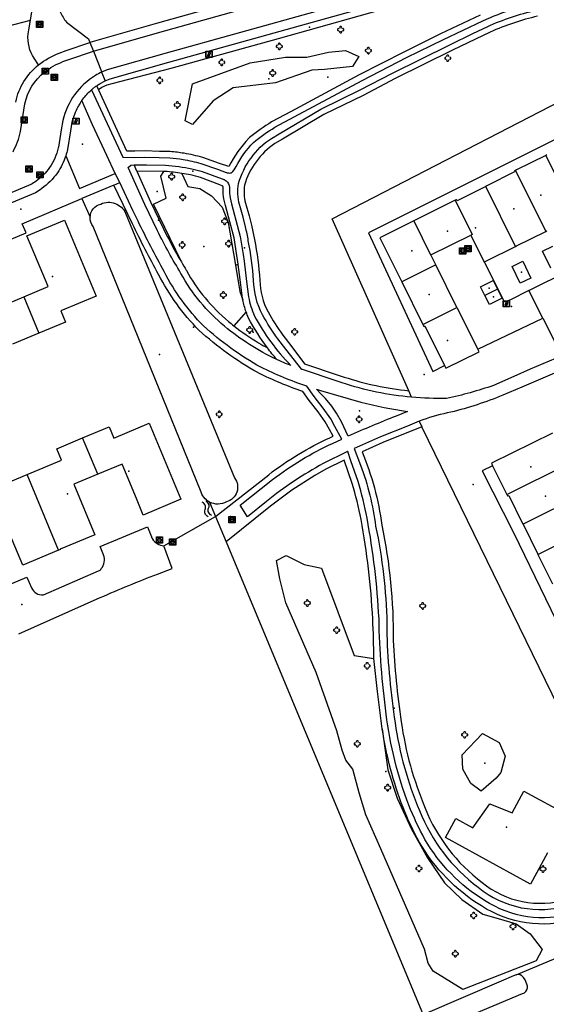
# Model space of a CAD drawing. Extents: x 172276 to 173295, y 451191 to 451841.
# Tile 6 of 15: x 172770 to 172855, y 451447 to 451605. Entities that reach past the tile are written whole.
import ezdxf

# ---------------------------------------------------------------- set-up
doc = ezdxf.new("R2010")
doc.units = 0
doc.header["$LTSCALE"] = 0.001
for name, color, linetype in [('1', 1, 'CONTINUOUS'), ('1222', 1, 'CONTINUOUS'), ('2', 204, 'CONTINUOUS'), ('314', 1, 'CONTINUOUS'), ('317', 1, 'CONTINUOUS'), ('4', 1, 'CONTINUOUS'), ('401', 1, 'CONTINUOUS'), ('432', 1, 'CONTINUOUS'), ('479', 1, 'CONTINUOUS'), ('482', 1, 'CONTINUOUS'), ('5', 1, 'CONTINUOUS'), ('520', 1, 'CONTINUOUS'), ('6', 1, 'CONTINUOUS'), ('601', 1, 'CONTINUOUS'), ('603', 1, 'CONTINUOUS'), ('861', 255, 'CONTINUOUS'), ('885', 168, 'CONTINUOUS'), ('970', 1, 'CONTINUOUS')]:
    doc.layers.add(name, color=color, linetype=linetype)

# ---------------------------------------------------------------- blocks, each defined once
blk = doc.blocks.new('Watersymbool', base_point=(172275.558, 451190.741115))
at = {"layer": '1222'}
for points in [[(172275.058, 451190.891115), (172275.1205, 451190.953615), (172275.2455, 451191.016115), (172275.3705, 451191.016115), (172275.4955, 451190.953615), (172275.558, 451190.891115), (172275.6205, 451190.828615), (172275.7455, 451190.766115), (172275.8705, 451190.766115), (172275.9955, 451190.828615), (172276.058, 451190.891115)], [(172275.058, 451190.591115), (172275.1205, 451190.653615), (172275.2455, 451190.716115), (172275.3705, 451190.716115), (172275.4955, 451190.653615), (172275.558, 451190.591115), (172275.6205, 451190.528615), (172275.7455, 451190.466115), (172275.8705, 451190.466115), (172275.9955, 451190.528615), (172276.058, 451190.591115)]]:
    blk.add_lwpolyline(points, dxfattribs=at)
blk = doc.blocks.new('Boom', base_point=(172275.558, 451190.741115))
at = {"layer": '970'}
for points in [[(172275.308, 451190.866115), (172275.183, 451190.928615), (172275.058, 451190.803615), (172275.058, 451190.678615), (172275.183, 451190.553615), (172275.308, 451190.616115)], [(172275.683, 451190.991115), (172275.7455, 451191.116115), (172275.6205, 451191.241115), (172275.4955, 451191.241115), (172275.3705, 451191.116115), (172275.433, 451190.991115)], [(172275.808, 451190.616115), (172275.933, 451190.553615), (172276.058, 451190.678615), (172276.058, 451190.803615), (172275.933, 451190.928615), (172275.808, 451190.866115)], [(172275.433, 451190.491115), (172275.3705, 451190.366115), (172275.4955, 451190.241115), (172275.6205, 451190.241115), (172275.7455, 451190.366115), (172275.683, 451190.491115)]]:
    blk.add_lwpolyline(points, dxfattribs=at)
blk = doc.blocks.new('IMG-Inspectie_of_rioolput', base_point=(172284.625957, 451203.642714))
at = {"layer": '885'}
blk.add_lwpolyline([(172284.125957, 451204.142714), (172285.125957, 451204.142714), (172285.125957, 451203.142714), (172284.125957, 451203.142714)], close=True, dxfattribs=at)
for points in [[(172284.184203, 451204.106428), (172285.063768, 451204.106428, -0.414214), (172285.085368, 451204.084828), (172285.085368, 451203.205724, -0.414214), (172285.063768, 451203.184125), (172284.184203, 451203.184125, -0.414214), (172284.162603, 451203.205724), (172284.162603, 451204.084828, -0.414214), (172284.184203, 451204.106428)], [(172284.281224, 451203.747662, 0.380426), (172284.349931, 451203.462449)], [(172284.61789, 451203.909185, 0.240218), (172284.281224, 451203.747662)], [(172284.349931, 451203.462449, 0.148452), (172284.638372, 451203.385575)], [(172284.432005, 451203.687351, 0.853344), (172284.432005, 451203.610458)], [(172284.957186, 451203.753367, 0.240191), (172284.61789, 451203.909185)], [(172284.638372, 451203.385575, 0.131742), (172284.893303, 451203.467035)], [(172284.810858, 451203.610458, 0.849746), (172284.810858, 451203.687351)], [(172284.893303, 451203.467035, 0.380426), (172284.957186, 451203.753367)]]:
    blk.add_lwpolyline(points, format="xyb", dxfattribs=at)
for points in [[(172284.432005, 451203.687351), (172284.810858, 451203.687351)], [(172284.810858, 451203.610458), (172284.432005, 451203.610458)]]:
    blk.add_lwpolyline(points, dxfattribs=at)
blk = doc.blocks.new('IMG-Lichtcel', base_point=(172275.558, 451190.741115))
at = {"layer": '861'}
blk.add_lwpolyline([(172275.058, 451191.241115), (172276.058, 451191.241115), (172276.058, 451190.241115), (172275.058, 451190.241115)], close=True, dxfattribs=at)
for points in [[(172275.116246, 451191.204829), (172275.995811, 451191.204829, -0.414214), (172276.017411, 451191.18323), (172276.017411, 451190.304126, -0.414214), (172275.995811, 451190.282526), (172275.116246, 451190.282526, -0.414214), (172275.094646, 451190.304126), (172275.094646, 451191.18323, -0.414214), (172275.116246, 451191.204829)], [(172275.576504, 451191.056399, 0.241315), (172275.503549, 451191.029279)], [(172275.744422, 451190.997348, 0.17849), (172275.576504, 451191.056399)], [(172275.785474, 451190.923551, 0.209406), (172275.744422, 451190.997348)]]:
    blk.add_lwpolyline(points, format="xyb", dxfattribs=at)
blk.add_lwpolyline([(172275.503549, 451191.029279), (172275.315617, 451190.52816), (172275.367833, 451190.508578), (172275.497856, 451190.855282), (172275.558774, 451190.832436), (172275.430713, 451190.490964), (172275.486124, 451190.470183), (172275.615593, 451190.815412), (172275.678971, 451190.791644), (172275.549141, 451190.445454), (172275.599144, 451190.426702), (172275.785474, 451190.923551)], dxfattribs=at)

msp = doc.modelspace()

# ---------------------------------------------------------------- linework, layer by layer
at = {"layer": '1'}
for points in [[(172848.073779, 451559.546206), (172844.85313, 451566.016923)], [(172851.993268, 451561.418534), (172849.035608, 451559.947776)], [(172849.035608, 451559.947776), (172848.073779, 451559.546206)]]:
    msp.add_lwpolyline(points, dxfattribs=at)
at = {"layer": '2'}
for points in [[(172854.691, 451583.083), (172850.009, 451580.778)], [(172854.854, 451583.163), (172854.691, 451583.083)], [(172854.691, 451583.083), (172859.543, 451573.309)], [(172850.009, 451580.778), (172849.846, 451580.698)], [(172849.705, 451580.437), (172845.253, 451578.213)], [(172849.846, 451580.698), (172849.622, 451580.588)], [(172849.622, 451580.588), (172849.705, 451580.437)], [(172849.846, 451580.698), (172854.706, 451570.908)], [(172845.091, 451578.132), (172840.474, 451575.826)], [(172845.253, 451578.213), (172845.091, 451578.132)], [(172849.869, 451568.507), (172845.091, 451578.132)], [(172840.336, 451575.975), (172840.174, 451575.894)], [(172840.389, 451576.001), (172840.336, 451575.975)], [(172840.474, 451575.826), (172840.389, 451576.001)], [(172840.174, 451575.894), (172833.514, 451572.58)], [(172840.174, 451575.894), (172842.898, 451570.406)], [(172771.458611, 451570.215244), (172777.50505, 451572.733789)], [(172777.50505, 451572.733789), (172782.584436, 451560.539367)], [(172833.514, 451572.58), (172828.09, 451569.882)], [(172833.514, 451572.58), (172836.239, 451567.131)], [(172774.86153, 451562.045628), (172771.458611, 451570.215244)], [(172828.09, 451569.882), (172830.626, 451564.759)], [(172836.257, 451567.14), (172842.67, 451570.293)], [(172842.898, 451570.406), (172842.67, 451570.293)], [(172842.67, 451570.293), (172844.797, 451565.989)], [(172850.028, 451568.586), (172854.706, 451570.908)], [(172854.706, 451570.908), (172854.864774, 451570.986457)], [(172845.191, 451566.185), (172849.869, 451568.507)], [(172849.869, 451568.507), (172850.028, 451568.586)], [(172854.181828, 451567.714835), (172855.848504, 451568.532165)], [(172836.239, 451567.131), (172836.257, 451567.14)], [(172837.061, 451565.528), (172836.257, 451567.14)], [(172855.50394, 451565.019742), (172854.181828, 451567.714835)], [(172837.061, 451565.528), (172831.589, 451562.814)], [(172840.454, 451558.727), (172837.061, 451565.528)], [(172844.797, 451565.989), (172844.85313, 451566.016923)], [(172844.85313, 451566.016923), (172845.191, 451566.185)], [(172849.296453, 451565.278291), (172851.002461, 451566.118543)], [(172850.622439, 451562.590484), (172849.296453, 451565.278291)], [(172851.002461, 451566.118543), (172852.326263, 451563.431038)], [(172830.626, 451564.759), (172831.589, 451562.814)], [(172852.326263, 451563.431038), (172850.622439, 451562.590484)], [(172770.953124, 451560.417645), (172774.86153, 451562.045628)], [(172831.589, 451562.814), (172834.961, 451556.003)], [(172844.247395, 451562.020693), (172846.280895, 451563.039066)], [(172844.9526, 451560.612496), (172844.247395, 451562.020693)], [(172846.280895, 451563.039066), (172846.986114, 451561.630877)], [(172767.107318, 451558.815738), (172770.953124, 451560.417645)], [(172770.953124, 451560.417645), (172773.383876, 451554.594625)], [(172782.584436, 451560.539367), (172776.907245, 451558.174626)], [(172846.986114, 451561.630877), (172844.9526, 451560.612496)], [(172845.680307, 451559.15944), (172844.9526, 451560.612496)], [(172846.986114, 451561.630877), (172847.713806, 451560.177814)], [(172834.961, 451556.003), (172840.454, 451558.727)], [(172840.454, 451558.727), (172843.797445, 451552.025032)], [(172847.713806, 451560.177814), (172845.680307, 451559.15944)], [(172776.907245, 451558.174626), (172777.657041, 451556.374541)], [(172777.657041, 451556.374541), (172773.383876, 451554.594625)], [(172834.961, 451556.003), (172835.125, 451555.671)], [(172835.125, 451555.671), (172835.293, 451555.737)], [(172835.293, 451555.737), (172838.451256, 451549.400743)], [(172773.383876, 451554.594625), (172769.164332, 451552.837043)], [(172838.652, 451548.998), (172844.002, 451551.615)], [(172844.002, 451551.615), (172843.797445, 451552.025032)], [(172838.451256, 451549.400743), (172838.652, 451548.998)], [(172785.407282, 451537.768223), (172791.084487, 451540.13293)], [(172791.084487, 451540.13293), (172796.163801, 451527.938477)], [(172780.389611, 451537.790625), (172784.657497, 451539.568312)], [(172784.657497, 451539.568312), (172785.407282, 451537.768223)], [(172855.770088, 451538.575753), (172845.986, 451533.732)], [(172776.238616, 451536.061625), (172780.389611, 451537.790625)], [(172782.815451, 451531.965558), (172780.389611, 451537.790625)], [(172777.011472, 451534.206148), (172776.238616, 451536.061625)], [(172771.496314, 451531.908938), (172777.011472, 451534.206148)], [(172786.723706, 451533.59345), (172782.84659, 451531.978528)], [(172789.030738, 451528.054713), (172786.723706, 451533.59345)], [(172845.986, 451533.732), (172846.185599, 451533.328688)], [(172848.479, 451528.695), (172858.263, 451533.552)], [(172766.10016, 451529.661297), (172771.496314, 451531.908938)], [(172776.549028, 451519.768403), (172771.496314, 451531.908938)], [(172782.815451, 451531.965558), (172778.969475, 451530.363607)], [(172782.84659, 451531.978528), (172782.815451, 451531.965558)], [(172846.185599, 451533.328688), (172848.412, 451528.83)], [(172778.969475, 451530.363607), (172782.35312, 451522.240126)], [(172848.412, 451528.83), (172848.479, 451528.695)], [(172848.479, 451528.695), (172848.585, 451528.48)], [(172860.664, 451528.715), (172851.054, 451523.945)], [(172790.126577, 451525.423813), (172789.030738, 451528.054713)], [(172796.163801, 451527.938477), (172790.126577, 451525.423813)], [(172848.585, 451528.48), (172848.765, 451528.569)], [(172848.765, 451528.569), (172850.987, 451524.08)], [(172770.787154, 451517.368429), (172767.388128, 451525.528835)], [(172850.987, 451524.08), (172851.054, 451523.945)], [(172851.054, 451523.945), (172853.383, 451519.24)], [(172853.45, 451519.105), (172863.064175, 451523.87759)], [(172782.35312, 451522.240126), (172776.805152, 451519.929249)], [(172776.549028, 451519.768403), (172770.787154, 451517.368429)], [(172776.824377, 451519.883093), (172776.549028, 451519.768403)], [(172776.805152, 451519.929249), (172776.824377, 451519.883093)], [(172853.383, 451519.24), (172853.45, 451519.105)], [(172853.45, 451519.105), (172855.778674, 451514.401334)]]:
    msp.add_lwpolyline(points, dxfattribs=at)
at = {"layer": '314'}
msp.add_point((172770.639577, 451511.097609), dxfattribs=at)
at = {"layer": '317'}
for p in [(172770.46608, 451574.466724), (172806.387919, 451568.282636)]:
    msp.add_point(p, dxfattribs=at)
at = {"layer": '4'}
for points in [[(172792.808844, 451602.836666), (172872.148497, 451625.047289)], [(172859.868, 451623.191), (172792.404, 451604.281)], [(172829.559821, 451609.47852), (172793.822798, 451599.479234)], [(172794.228, 451598.035), (172829.964, 451608.034)], [(172772.023, 451604.806), (172772.388, 451607.075)], [(172768.345651, 451603.797521), (172772.023, 451604.806)], [(172771.766, 451603.212), (172772.023, 451604.806)], [(172777.807, 451604.472), (172781.347, 451601.805)], [(172838.278824, 451601.679151), (172844.604873, 451604.667614)], [(172771.662777, 451602.571778), (172771.766, 451603.212)], [(172792.404, 451604.281), (172781.578, 451601.229)], [(172782.128215, 451599.825646), (172792.808844, 451602.836666)], [(172843.012124, 451602.638847), (172845.392111, 451603.786205)], [(172781.347, 451601.805), (172781.578, 451601.229)], [(172832.350428, 451598.771297), (172838.278824, 451601.679151)], [(172839.29537, 451600.847053), (172843.012124, 451602.638847)], [(172776.638049, 451599.505852), (172777.768, 451599.9)], [(172777.768, 451599.9), (172781.578, 451601.229)], [(172778.200482, 451598.463699), (172782.128215, 451599.825646)], [(172781.578, 451601.229), (172782.128215, 451599.825646)], [(172782.128215, 451599.825646), (172783.409512, 451596.557624)], [(172830.104203, 451596.300165), (172839.29537, 451600.847053)], [(172773.334, 451597.631), (172772.628, 451598.668)], [(172777.235151, 451598.12897), (172778.200482, 451598.463699)], [(172793.822798, 451599.479234), (172784.35949, 451596.824155)], [(172825.251116, 451595.108818), (172832.350428, 451598.771297)], [(172783.409512, 451596.557624), (172783.452289, 451596.44852)], [(172784.35949, 451596.824155), (172783.452289, 451596.44852)], [(172784.822, 451595.396), (172794.228, 451598.035)], [(172783.214, 451594.631), (172784.001, 451595.049)], [(172783.452289, 451596.44852), (172784.001, 451595.049)], [(172784.001, 451595.049), (172784.822, 451595.396)], [(172814.337521, 451589.267785), (172825.251116, 451595.108818)], [(172824.926182, 451593.587116), (172830.104203, 451596.300165)], [(172781.779, 451593.577), (172781.846262, 451593.636688)], [(172781.846262, 451593.636688), (172786.831403, 451582.821739)], [(172818.597286, 451590.524678), (172824.926182, 451593.587116)], [(172780.283747, 451591.889811), (172780.453, 451592.123)], [(172782.001297, 451587.988966), (172780.283747, 451591.889811)], [(172770.417665, 451586.926937), (172771.138971, 451591.375816)], [(172811.947684, 451586.57641), (172818.597286, 451590.524678)], [(172777.226082, 451588.703851), (172776.972244, 451587.185239)], [(172811.235016, 451587.607303), (172814.337521, 451589.267785)], [(172776.972244, 451587.185239), (172776.509904, 451584.419241)], [(172778.465, 451587.038), (172777.971, 451584.062)], [(172778.69376, 451588.416115), (172778.465, 451587.038)], [(172784.277048, 451583.07092), (172782.001297, 451587.988966)], [(172810.691249, 451585.830389), (172811.947684, 451586.57641)], [(172776.509904, 451584.419241), (172776.491248, 451584.307631)], [(172777.691132, 451583.024776), (172779.889, 451577.799)], [(172785.642495, 451580.209507), (172784.277048, 451583.07092)], [(172786.831403, 451582.821739), (172788.736894, 451582.759011)], [(172788.736894, 451582.759011), (172790.384879, 451582.803091)], [(172790.384879, 451582.803091), (172792.706393, 451582.74223)], [(172792.706393, 451582.74223), (172794.387607, 451582.698156)], [(172787.733128, 451581.168686), (172788.131498, 451581.530959)], [(172790.380505, 451575.238588), (172787.733128, 451581.168686)], [(172788.131498, 451581.530959), (172788.647245, 451581.574145)], [(172788.647245, 451581.574145), (172788.783845, 451581.585583)], [(172788.783845, 451581.585583), (172790.663258, 451581.55855)], [(172790.663258, 451581.55855), (172793.712699, 451581.514687)], [(172799.35816, 451581.809049), (172802.024586, 451580.878949)], [(172802.024586, 451580.878949), (172803.454807, 451580.38006)], [(172779.889, 451577.799), (172785.642495, 451580.209507)], [(172786.350165, 451578.726524), (172785.642495, 451580.209507)], [(172799.593545, 451580.495327), (172802.780517, 451579.333299)], [(172802.780517, 451579.333299), (172803.115065, 451579.211316)], [(172803.454807, 451580.38006), (172803.465499, 451580.376331)], [(172803.465499, 451580.376331), (172803.606791, 451580.327046)], [(172772.09306, 451578.4262), (172757.331399, 451572.22822)], [(172785.427693, 451578.337588), (172780.296038, 451576.173962)], [(172785.427693, 451578.337588), (172786.350165, 451578.726524)], [(172788.478136, 451574.267176), (172786.350165, 451578.726524)], [(172772.817902, 451577.112911), (172761.211, 451572.263)], [(172770.707, 451572.131), (172780.296038, 451576.173962)], [(172804.049289, 451576.313616), (172804.310086, 451575.31917)], [(172792.418408, 451570.980576), (172790.380505, 451575.238588)], [(172804.310086, 451575.31917), (172804.999357, 451572.690918)], [(172805.709379, 451574.678316), (172805.555458, 451575.201115)], [(172806.152993, 451573.171572), (172805.709379, 451574.678316)], [(172789.299259, 451572.546442), (172788.478136, 451574.267176)], [(172806.536245, 451571.648356), (172806.152993, 451573.171572)], [(172771.323, 451570.688), (172770.707, 451572.131)], [(172804.999357, 451572.690918), (172805.667806, 451570.098937)], [(172851.993268, 451561.418534), (172871.740385, 451571.2382)], [(172763.451, 451567.357), (172771.323, 451570.688)], [(172805.667806, 451570.098937), (172806.133362, 451567.180612)], [(172806.133362, 451567.180612), (172806.318839, 451566.144713)], [(172806.318839, 451566.144713), (172806.713387, 451562.879007)], [(172806.713387, 451562.879007), (172807.01365, 451560.393712)], [(172854.238236, 451556.994995), (172851.993268, 451561.418534)], [(172854.238236, 451556.994995), (172857.296372, 451550.969173)], [(172813.02006, 451552.01118), (172811.722295, 451553.663819)], [(172815.558966, 451548.778008), (172813.02006, 451552.01118)], [(172857.296372, 451550.969173), (172852.21317, 451548.826051)], [(172813.782815, 451549.412933), (172813.585282, 451549.483546)], [(172858.329395, 451549.131359), (172850.861328, 451545.923836)], [(172815.67661, 451548.735953), (172815.558966, 451548.778008)], [(172821.263803, 451546.862882), (172815.67661, 451548.735953)], [(172849.581431, 451547.631892), (172846.331908, 451546.211888)], [(172852.21317, 451548.826051), (172849.581431, 451547.631892)], [(172817.535621, 451544.417419), (172816.365768, 451546.085048)], [(172822.041993, 451546.601998), (172821.263803, 451546.862882)], [(172818.97132, 451542.583819), (172817.535621, 451544.417419)], [(172818.669862, 451544.784553), (172817.939052, 451545.590131)], [(172817.939052, 451545.590131), (172818.548034, 451545.412173)], [(172818.548034, 451545.412173), (172825.02975, 451543.51807)], [(172819.364433, 451544.095194), (172818.669862, 451544.784553)], [(172850.861328, 451545.923836), (172847.792754, 451544.63725)], [(172820.358757, 451542.862482), (172819.364433, 451544.095194)], [(172821.11789, 451541.734624), (172820.358757, 451542.862482)], [(172820.206554, 451540.862987), (172818.97132, 451542.583819)], [(172821.913327, 451540.36565), (172821.11789, 451541.734624)], [(172832.530633, 451542.01507), (172830.694673, 451541.301073)], [(172820.873593, 451539.625765), (172820.206554, 451540.862987)], [(172823.01714, 451538.06559), (172821.913327, 451540.36565)], [(172832.499392, 451539.695211), (172828.183064, 451537.972854)], [(172834.40653, 451540.456309), (172832.499392, 451539.695211)], [(172834.970134, 451540.681119), (172834.40653, 451540.456309)], [(172822.011044, 451537.61273), (172820.873593, 451539.625765)], [(172820.489579, 451536.914866), (172822.011044, 451537.61273)], [(172828.183064, 451537.972854), (172824.838975, 451536.485855)], [(172822.885465, 451535.592972), (172818.998201, 451533.673378)], [(172822.935162, 451535.616199), (172822.885465, 451535.592972)], [(172823.450928, 451534.117108), (172822.935162, 451535.616199)], [(172824.838975, 451536.485855), (172823.95375, 451536.092227)], [(172823.95375, 451536.092227), (172825.005954, 451533.408765)], [(172824.599267, 451530.779425), (172823.450928, 451534.117108)], [(172805.695398, 451527.024238), (172810.873647, 451531.101111)], [(172806.829729, 451525.131331), (172805.695398, 451527.024238)], [(172809.907645, 451527.614882), (172806.829729, 451525.131331)], [(172783.206, 451520.368), (172790.808, 451523.535)], [(172790.808, 451523.535), (172791.577, 451521.656)], [(172783.765, 451519.019), (172783.206, 451520.368)], [(172794.757, 451516.822), (172793.45, 451520.47)], [(172774.1, 451512.643), (172782.954, 451516.459)], [(172792.387, 451515.961), (172794.757, 451516.822)], [(172763.894, 451512.287), (172771.462, 451515.476)], [(172771.462, 451515.476), (172772.207, 451513.752)], [(172770.188, 451506.373), (172783.241, 451512.182)], [(172829.214072, 451508.062932), (172829.201085, 451506.263273)]]:
    msp.add_lwpolyline(points, dxfattribs=at)
for points in [[(172844.604873, 451604.667614, -0.054274), (172854.672765, 451608.00153)], [(172776.803, 451606.1, 0.063844), (172777.807, 451604.472)], [(172845.392111, 451603.786205, -0.047072), (172853.128224, 451606.391535)], [(172772.628, 451598.668, -0.175442), (172771.662777, 451602.571778)], [(172773.334, 451597.631, -0.068639), (172776.638049, 451599.505852)], [(172774.259678, 451596.450553, -0.069157), (172777.235151, 451598.12897)], [(172769.664, 451591.651, -0.173894), (172773.334, 451597.631)], [(172771.138971, 451591.375816, -0.172303), (172774.259678, 451596.450553)], [(172782.447568, 451595.920411, 0.19968), (172777.226082, 451588.703851)], [(172783.452289, 451596.44852, 0.02441), (172782.447568, 451595.920411)], [(172780.453, 451592.123, -0.049634), (172781.779, 451593.577)], [(172781.846262, 451593.636688, -0.012769), (172782.200444, 451593.933017)], [(172782.200444, 451593.933017, -0.015665), (172782.654884, 451594.271251)], [(172782.654884, 451594.271251, -0.018386), (172783.214, 451594.631)], [(172780.283747, 451591.889811, 0.013296), (172779.98877, 451591.456477)], [(172779.640087, 451590.870097, 0.067), (172778.69376, 451588.416115)], [(172779.98877, 451591.456477, 0.017306), (172779.640087, 451590.870097)], [(172807.80278, 451585.166951, -0.034317), (172811.235016, 451587.607303)], [(172769.2348, 451583.686358, 0.076479), (172770.417665, 451586.926937)], [(172805.419051, 451578.59489, -0.176443), (172810.691249, 451585.830389)], [(172776.491248, 451584.307631, -0.095122), (172775.107883, 451581.142441)], [(172777.971, 451584.062, -0.025313), (172777.691132, 451583.024776)], [(172805.008568, 451581.298497, -0.070212), (172807.80278, 451585.166951)], [(172777.691132, 451583.024776, -0.071805), (172776.351, 451580.303)], [(172794.387607, 451582.698156, -0.025579), (172796.511694, 451582.447274)], [(172796.511694, 451582.447274, -0.02935), (172799.35816, 451581.809049)], [(172775.107883, 451581.142441, -0.082118), (172772.928967, 451578.964209)], [(172793.712699, 451581.514687, -0.034993), (172797.933291, 451580.939606)], [(172797.933291, 451580.939606, -0.014821), (172799.593545, 451580.495327)], [(172804.309957, 451580.307277, 0.104793), (172805.008568, 451581.298497)], [(172776.351, 451580.303, -0.082344), (172773.834, 451577.768)], [(172803.115065, 451579.211316, -0.105714), (172803.660745, 451578.801662)], [(172803.606791, 451580.327046, 0.12846), (172804.309957, 451580.307277)], [(172772.928967, 451578.964209, -0.036597), (172772.09306, 451578.4262)], [(172773.834, 451577.768, -0.037545), (172772.817902, 451577.112911)], [(172803.660745, 451578.801662, -0.211889), (172803.954079, 451577.655077)], [(172803.954079, 451577.655077, 0.052667), (172804.049289, 451576.313616)], [(172805.555458, 451575.201115, -0.106809), (172805.419051, 451578.59489)], [(172793.479328, 451564.452916, -0.012889), (172789.299259, 451572.546442)], [(172806.984857, 451569.407538, 0.014493), (172806.536245, 451571.648356)], [(172796.181801, 451564.154389, -0.018799), (172792.418408, 451570.980576)], [(172807.837395, 451563.037863, 0.029506), (172806.984857, 451569.407538)], [(172799.776216, 451555.768492, -0.07575), (172793.479328, 451564.452916)], [(172803.172242, 451555.704423, -0.095472), (172796.181801, 451564.154389)], [(172809.269043, 451557.542716, -0.118327), (172807.837395, 451563.037863)], [(172807.01365, 451560.393712, 0.050585), (172807.943791, 451557.394266)], [(172807.943791, 451557.394266, 0.072043), (172813.782815, 451549.412933)], [(172811.722295, 451553.663819, -0.034767), (172809.269043, 451557.542716)], [(172808.990958, 451549.1261, -0.055999), (172799.776216, 451555.768492)], [(172811.558044, 451550.358223, -0.065686), (172803.172242, 451555.704423)], [(172816.365768, 451546.085048, -0.035692), (172808.990958, 451549.1261)], [(172812.33661, 451550.005731, -0.005621), (172811.558044, 451550.358223)], [(172813.585282, 451549.483546, -0.008902), (172812.33661, 451550.005731)], [(172833.187384, 451544.311246, -0.056448), (172822.041993, 451546.601998)], [(172846.331908, 451546.211888, -0.032024), (172838.776024, 451544.117802)], [(172847.792754, 451544.63725, -0.038805), (172839.468275, 451541.908086)], [(172825.02975, 451543.51807, 0.022818), (172832.530633, 451542.01507)], [(172838.776024, 451544.117802, -0.027675), (172833.187384, 451544.311246)], [(172830.694673, 451541.301073, 0.010573), (172823.01714, 451538.06559)], [(172839.468275, 451541.908086, 0.036192), (172834.970134, 451540.681119)], [(172810.873647, 451531.101111, -0.055704), (172820.489579, 451536.914866)], [(172818.998201, 451533.673378, 0.044452), (172809.907645, 451527.614882)], [(172825.005954, 451533.408765, -0.055678), (172827.415581, 451523.626242)], [(172826.049212, 451524.90064, 0.02812), (172824.599267, 451530.779425)], [(172827.951221, 451508.777883, 0.031738), (172826.049212, 451524.90064)], [(172827.415581, 451523.626242, -0.044999), (172829.214072, 451508.062932)], [(172791.577, 451521.656, 0.247431), (172793.45, 451520.47)], [(172783.394, 451516.828, 0.273153), (172783.765, 451519.019)], [(172782.954, 451516.459, 0.243915), (172783.394, 451516.828)], [(172783.241, 451512.182, -0.01129), (172792.387, 451515.961)], [(172772.207, 451513.752, 0.343659), (172774.1, 451512.643)], [(172829.108164, 451493.494872, -0.028357), (172827.951221, 451508.777883)], [(172829.201085, 451506.263273, 0.028422), (172830.524988, 451492.116443)], [(172832.736226, 451478.876029, -0.059939), (172829.108164, 451493.494872)], [(172830.524988, 451492.116443, 0.063862), (172834.43871, 451478.018573)], [(172835.317927, 451473.405223, -0.032507), (172832.736226, 451478.876029)], [(172834.43871, 451478.018573, 0.137316), (172843.861403, 451465.723561)], [(172844.897615, 451463.591847, -0.123038), (172835.317927, 451473.405223)], [(172843.861403, 451465.723561, 0.251114), (172858.387379, 451462.826425)], [(172859.061267, 451461.490211, -0.216473), (172844.897615, 451463.591847)]]:
    msp.add_lwpolyline(points, format="xyb", dxfattribs=at)
at = {"layer": '401'}
msp.add_point((172849.221564, 451558.840428), dxfattribs=at)
at = {"layer": '432'}
msp.add_point((172848.429272, 451475.356779), dxfattribs=at)
at = {"layer": '479'}
for p in [(172816.82515, 451603.685335), (172819.75347, 451595.646964), (172780.364208, 451584.880659), (172798.060402, 451580.584364), (172792.352285, 451577.325103), (172792.564219, 451572.686941), (172805.169622, 451565.538019), (172807.774226, 451554.737333), (172835.204916, 451547.937247), (172824.815933, 451542.129753), (172843.077859, 451530.332999), (172804.121091, 451525.20788), (172830.384443, 451494.452901)]:
    msp.add_point(p, dxfattribs=at)
at = {"layer": '482'}
for p in [(172810.285109, 451595.398138), (172799.868303, 451568.49348), (172798.167769, 451555.553454), (172844.953239, 451485.607836), (172829.032941, 451484.283435)]:
    msp.add_point(p, dxfattribs=at)
at = {"layer": '5'}
for points in [[(172820.428673, 451572.913938), (172917.007633, 451622.81151)], [(172917.915314, 451616.52671), (172826.2505, 451570.700171)], [(172811.837952, 451601.853496), (172850.674034, 451612.804828)], [(172844.189621, 451605.577321), (172837.83845, 451602.576965)], [(172845.798886, 451602.872676), (172843.446382, 451601.738058)], [(172794.588021, 451597.105809), (172811.837952, 451601.853496)], [(172837.83845, 451602.576965), (172831.910054, 451599.669112)], [(172843.446382, 451601.738058), (172839.734216, 451599.948476)], [(172816.391, 451598.87), (172819.833, 451599.663)], [(172819.833, 451599.663), (172822.594, 451599.898)], [(172822.594, 451599.898), (172824.693, 451598.982)], [(172831.910054, 451599.669112), (172824.779242, 451595.990484)], [(172839.734216, 451599.948476), (172830.547613, 451595.403846)], [(172807.283, 451597.915), (172812.962, 451598.861)], [(172812.962, 451598.861), (172816.391, 451598.87)], [(172824.693, 451598.982), (172823.68, 451597.359)], [(172785.155949, 451594.60536), (172794.588021, 451597.105809)], [(172798.034, 451594.599), (172807.283, 451597.915)], [(172817.178, 451596.788), (172811.355, 451594.75)], [(172819.202, 451596.879), (172817.178, 451596.788)], [(172823.68, 451597.359), (172819.202, 451596.879)], [(172824.779242, 451595.990484), (172813.865647, 451590.149451)], [(172830.547613, 451595.403846), (172825.39029, 451592.701337)], [(172782.937012, 451593.659193), (172782.654884, 451594.271251)], [(172782.937012, 451593.659193), (172783.478603, 451594.043548)], [(172787.481188, 451583.80089), (172782.937012, 451593.659193)], [(172783.478603, 451594.043548), (172784.341091, 451594.391708)], [(172784.341091, 451594.391708), (172785.155949, 451594.60536)], [(172796.853, 451588.625), (172798.034, 451594.599)], [(172804.544, 451593.918), (172801.331, 451591.861)], [(172811.355, 451594.75), (172804.544, 451593.918)], [(172801.331, 451591.861), (172798.039, 451588.03)], [(172825.39029, 451592.701337), (172819.107831, 451589.664827)], [(172798.039, 451588.03), (172796.853, 451588.625)], [(172813.865647, 451590.149451), (172810.712781, 451588.460104)], [(172819.107831, 451589.664827), (172812.458229, 451585.716559)], [(172807.168805, 451585.940305), (172807.081906, 451585.860018)], [(172812.458229, 451585.716559), (172811.249109, 451585.000454)], [(172788.769796, 451583.758469), (172787.481188, 451583.80089)], [(172790.411086, 451583.802747), (172788.769796, 451583.758469)], [(172792.7326, 451583.741887), (172790.411086, 451583.802747)], [(172794.453978, 451583.695951), (172792.7326, 451583.741887)], [(172802.353943, 451581.823155), (172799.687517, 451582.753255)], [(172789.090585, 451580.581067), (172788.647245, 451581.574145)], [(172803.882402, 451581.289999), (172802.353943, 451581.823155)], [(172789.090585, 451580.581067), (172791.293642, 451575.646241)], [(172793.419929, 451580.520034), (172789.090585, 451580.581067)], [(172792.931, 451579.782), (172793.419929, 451580.520034)], [(172793.83, 451576.226), (172792.931, 451579.782)], [(172793.647281, 451580.516829), (172793.419929, 451580.520034)], [(172796.32693, 451580.21754), (172797.257, 451578.119)], [(172802.437959, 451578.393802), (172799.306528, 451579.537401)], [(172788.39923, 451572.110612), (172785.427693, 451578.337588)], [(172797.257, 451578.119), (172799.206, 451577.765)], [(172799.206, 451577.765), (172801.084, 451576.59)], [(172802.875478, 451578.182504), (172802.437959, 451578.393802)], [(172802.95467, 451577.689451), (172802.967949, 451577.821054)], [(172780.296038, 451576.173962), (172781.598619, 451573.176243)], [(172791.781, 451575.25), (172793.83, 451576.226)], [(172801.084, 451576.59), (172802.764, 451574.818)], [(172803.342797, 451575.065494), (172803.064753, 451576.138433)], [(172791.293642, 451575.646241), (172793.320422, 451571.412284)], [(172796.239255, 451566.022507), (172791.781, 451575.25)], [(172802.764, 451574.818), (172803.773, 451572.322)], [(172804.031039, 451572.441197), (172803.342797, 451575.065494)], [(172806.523628, 451575.451408), (172807.122768, 451573.415574)], [(172807.122768, 451573.415574), (172807.506019, 451571.892358)], [(172832.503916, 451545.843457), (172820.428673, 451572.913938)], [(172803.773, 451572.322), (172804.853, 451565.801)], [(172804.687718, 451569.894856), (172804.031039, 451572.441197)], [(172807.506019, 451571.892358), (172807.966472, 451569.598406)], [(172805.145848, 451567.023076), (172804.687718, 451569.894856)], [(172826.2505, 451570.700171), (172836.583769, 451548.459764)], [(172805.326058, 451566.02477), (172805.145848, 451567.023076)], [(172804.853, 451565.801), (172805.643, 451561.296)], [(172805.720607, 451562.759064), (172805.326058, 451566.02477)], [(172797.038764, 451564.669767), (172797.059007, 451564.634503)], [(172806.033507, 451560.195419), (172805.720607, 451562.759064)], [(172808.834654, 451563.111854), (172808.837208, 451563.057168)], [(172805.643, 451561.296), (172806.09217, 451559.917718)], [(172806.635826, 451558.004419), (172804.681148, 451555.764804)], [(172843.797445, 451552.025032), (172854.238236, 451556.994995)], [(172799.104546, 451555.027641), (172799.064298, 451555.066229)], [(172812.508784, 451554.281424), (172813.806549, 451552.628784)], [(172813.806549, 451552.628784), (172815.994468, 451549.684092)], [(172815.994468, 451549.684092), (172821.58166, 451547.81102)], [(172836.583769, 451548.459764), (172838.451256, 451549.400743)], [(172808.5448, 451548.231146), (172808.500428, 451548.254675)], [(172821.58166, 451547.81102), (172822.352272, 451547.552644)], [(172816.748264, 451543.800922), (172815.736623, 451545.240995)], [(172832.719257, 451545.360702), (172832.503916, 451545.843457)], [(172833.187384, 451544.311246), (172832.719257, 451545.360702)], [(172818.183963, 451541.967322), (172816.748264, 451543.800922)], [(172819.326333, 451540.388422), (172818.183963, 451541.967322)], [(172819.993372, 451539.151201), (172819.326333, 451540.388422)], [(172834.40653, 451540.456309), (172834.845705, 451539.554793)], [(172820.605252, 451538.068096), (172819.993372, 451539.151201)], [(172834.845705, 451539.554793), (172828.571671, 451537.051247)], [(172865.127939, 451477.39307), (172834.845705, 451539.554793)], [(172820.070438, 451537.822787), (172820.605252, 451538.068096)], [(172828.571671, 451537.051247), (172825.233504, 451535.566882)], [(172822.358815, 451534.217621), (172819.440973, 451532.776744)], [(172823.643353, 451530.485777), (172822.358815, 451534.217621)], [(172801.739718, 451525.182636), (172810.255052, 451531.886821)], [(172810.255052, 451531.886821), (172810.26442, 451531.894107)], [(172819.440973, 451532.776744), (172817.635936, 451531.750638)], [(172846.185599, 451533.328688), (172844.481401, 451532.486501)], [(172844.481401, 451532.486501), (172849.592317, 451522.513417)], [(172817.635936, 451531.750638), (172813.95316, 451529.389623)], [(172813.95316, 451529.389623), (172810.535606, 451526.836637)], [(172800.779, 451527.49), (172801.739718, 451525.182636)], [(172810.535606, 451526.836637), (172803.436204, 451521.108175)], [(172793.45, 451520.47), (172801.739718, 451525.182636)], [(172801.739718, 451525.182636), (172803.436204, 451521.108175)], [(172849.592317, 451522.513417), (172859.761662, 451501.538248)], [(172803.436204, 451521.108175), (172835.011788, 451445.272865)], [(172811.499, 451518.145), (172813.044, 451518.917)], [(172812.04, 451515.204), (172811.499, 451518.145)], [(172813.044, 451518.917), (172815.92, 451517.462)], [(172815.92, 451517.462), (172818.716, 451516.922)], [(172818.716, 451516.922), (172823.956, 451502.869)], [(172813.016, 451511.326), (172812.04, 451515.204)], [(172817.877, 451500.164), (172813.016, 451511.326)], [(172823.956, 451502.869), (172827.111, 451502.396)], [(172827.721, 451497.109), (172827.111, 451502.396)], [(172821.17, 451490.792), (172817.877, 451500.164)], [(172828.473, 451491.139), (172827.721, 451497.109)], [(172822.019, 451487.737), (172821.17, 451490.792)], [(172828.473, 451491.139), (172829.383, 451484.535)], [(172841.309, 451486.977), (172844.534, 451490.383)], [(172844.534, 451490.383), (172847.235, 451488.955)], [(172822.644, 451486.082), (172822.019, 451487.737)], [(172847.235, 451488.955), (172848.212, 451486.769)], [(172823.77, 451484.676), (172822.644, 451486.082)], [(172841.427, 451484.655), (172841.309, 451486.977)], [(172848.212, 451486.769), (172847.485, 451484.116)], [(172824.754, 451480.852), (172823.77, 451484.676)], [(172829.383, 451484.535), (172830.881, 451479.993)], [(172842.694, 451482.351), (172841.427, 451484.655)], [(172846.767, 451483.203), (172844.356, 451481.127)], [(172847.485, 451484.116), (172846.767, 451483.203)], [(172844.356, 451481.127), (172842.694, 451482.351)], [(172825.844, 451477.364), (172824.754, 451480.852)], [(172830.881, 451479.993), (172833.118, 451475.163)], [(172849.314327, 451477.645784), (172851.212614, 451481.131776)], [(172851.212614, 451481.131776), (172858.286794, 451477.267676)], [(172842.985056, 451475.278118), (172845.734269, 451479.110353)], [(172845.734269, 451479.110353), (172849.314327, 451477.645784)], [(172828.22, 451471.888), (172825.844, 451477.364)], [(172838.603019, 451473.682311), (172840.277371, 451476.751791)], [(172840.277371, 451476.751791), (172842.985056, 451475.278118)], [(172833.118, 451475.163), (172835.717, 451470.456)], [(172852.262584, 451466.23124), (172838.603019, 451473.682311)], [(172835.232, 451455.814), (172828.22, 451471.888)], [(172835.717, 451470.456), (172838.472, 451466.434)], [(172855.00582, 451471.256886), (172852.262584, 451466.23124)], [(172838.472, 451466.434), (172841.236, 451463.736)], [(172841.236, 451463.736), (172844.594, 451461.43)], [(172844.594, 451461.43), (172847.452, 451460.62)], [(172847.452, 451460.62), (172849.978, 451459.877)], [(172849.978, 451459.877), (172852.204, 451458.241)], [(172852.204, 451458.241), (172854.154, 451455.756)], [(172835.836, 451453.568), (172835.232, 451455.814)], [(172849.98, 451451.682), (172856.983095, 451454.628211)], [(172854.154, 451455.756), (172853.146, 451453.952)], [(172836.632, 451452.268), (172835.836, 451453.568)], [(172853.146, 451453.952), (172841.404, 451449.354)], [(172841.404, 451449.354), (172836.632, 451452.268)]]:
    msp.add_lwpolyline(points, dxfattribs=at)
for points in [[(172853.373647, 451605.422119, 0.047155), (172845.798886, 451602.872676)], [(172810.712781, 451588.460104, 0.034317), (172807.168805, 451585.940305)], [(172807.081906, 451585.860018, 0.077623), (172803.882402, 451581.289999)], [(172811.249109, 451585.000454, 0.176443), (172806.379992, 451578.318139)], [(172796.672873, 451583.4342, 0.025511), (172794.453978, 451583.695951)], [(172799.687517, 451582.753255, 0.03038), (172796.672873, 451583.4342)], [(172796.32693, 451580.21754, 0.022886), (172793.647281, 451580.516829)], [(172797.729352, 451579.960622, 0.012097), (172796.32693, 451580.21754)], [(172799.306528, 451579.537401, 0.014359), (172797.729352, 451579.960622)], [(172802.967949, 451577.821054, 0.211684), (172802.875478, 451578.182504)], [(172803.064753, 451576.138433, -0.052667), (172802.95467, 451577.689451)], [(172806.379992, 451578.318139, 0.100554), (172806.523628, 451575.451408)], [(172792.590561, 451563.994557, -0.01289), (172788.39923, 451572.110612)], [(172793.320422, 451571.412284, 0.014899), (172796.239255, 451566.022507)], [(172807.966472, 451569.598406, -0.029506), (172808.834654, 451563.111854)], [(172796.239255, 451566.022507, 0.003825), (172797.038764, 451564.669767)], [(172799.064298, 451555.066229, -0.07575), (172792.590561, 451563.994557)], [(172797.059007, 451564.634503, 0.095553), (172803.815497, 451556.470076)], [(172808.837208, 451563.057168, 0.118327), (172810.151177, 451558.013714)], [(172806.09217, 451559.917718, -0.004285), (172806.033507, 451560.195419)], [(172806.635826, 451558.004419, -0.030055), (172806.09217, 451559.917718)], [(172807.023427, 451557.003204, -0.016213), (172806.635826, 451558.004419)], [(172810.151177, 451558.013714, 0.03436), (172812.508784, 451554.281424)], [(172803.815497, 451556.470076, 0.007542), (172804.681148, 451555.764804)], [(172804.681148, 451555.764804, 0.032526), (172808.641862, 451553.034471)], [(172810.036731, 451552.241663, -0.040328), (172807.023427, 451557.003204)], [(172808.500428, 451548.254675, -0.055999), (172799.104546, 451555.027641)], [(172808.641862, 451553.034471, 0.010838), (172810.036731, 451552.241663)], [(172811.558044, 451550.358223, -0.017305), (172810.036731, 451552.241663)], [(172815.736623, 451545.240995, -0.034233), (172808.5448, 451548.231146)], [(172822.352272, 451547.552644, 0.053611), (172832.719257, 451545.360702)], [(172810.26442, 451531.894107, -0.055704), (172820.070438, 451537.822787)], [(172825.233504, 451535.566882, -0.06601), (172828.402225, 451523.793297)], [(172825.066384, 451524.716116, 0.02812), (172823.643353, 451530.485777)], [(172826.951399, 451508.759026, 0.03162), (172825.066384, 451524.716116)], [(172828.402225, 451523.793297, -0.052745), (172830.239863, 451505.324354)], [(172827.111, 451502.396, 0.010115), (172826.951399, 451508.759026)], [(172830.239863, 451505.324354, 0.026461), (172831.514255, 451492.262601)], [(172831.801389, 451478.520952, -0.054746), (172828.473, 451491.139)], [(172831.514255, 451492.262601, 0.063916), (172835.363799, 451478.398426)], [(172834.443194, 451472.920619, -0.032588), (172831.801389, 451478.520952)], [(172835.363799, 451478.398426, 0.137603), (172844.479894, 451466.509691)], [(172844.37271, 451462.740686, -0.123251), (172834.443194, 451472.920619)], [(172844.479894, 451466.509691, 0.252256), (172858.13546, 451463.795091)], [(172859.336719, 451460.528896, -0.216186), (172844.37271, 451462.740686)]]:
    msp.add_lwpolyline(points, format="xyb", dxfattribs=at)
at = {"layer": '520'}
msp.add_point((172792.748787, 451551.15459), dxfattribs=at)
at = {"layer": '6'}
for points in [[(172781.598619, 451573.176243, -0.33564), (172783.31, 451575.298)], [(172783.31, 451575.298, -0.419133), (172787.298, 451573.831)], [(172782.086, 451571.703, -0.177109), (172781.598619, 451573.176243)], [(172804.746, 451531.376, -0.544647), (172803.481, 451527.541)], [(172800.779, 451527.49, -0.220585), (172799.32, 451529.376)], [(172803.481, 451527.541, -0.253756), (172800.779, 451527.49)], [(172851.113, 451451.275, 0.325809), (172849.98, 451451.682)], [(172851.297, 451448.783, 0.261233), (172851.78, 451449.889)]]:
    msp.add_lwpolyline(points, format="xyb", dxfattribs=at)
for points in [[(172787.298, 451573.831), (172804.746, 451531.376)], [(172799.32, 451529.376), (172782.086, 451571.703)], [(172849.556, 451451.503), (172847.559, 451450.687)], [(172849.98, 451451.682), (172849.556, 451451.503)], [(172851.384, 451450.875), (172851.113, 451451.275)], [(172847.559, 451450.687), (172835.373351, 451445.428879)], [(172851.66, 451450.209), (172851.384, 451450.875)], [(172851.78, 451449.889), (172851.66, 451450.209)], [(172823.741, 451437.258), (172850.971, 451448.7)], [(172850.971, 451448.7), (172851.297, 451448.783)]]:
    msp.add_lwpolyline(points, dxfattribs=at)
at = {"layer": '601'}
for p in [(172853.91176, 451576.715768), (172849.58163, 451574.531328), (172843.437048, 451571.491299), (172838.91508, 451570.921239), (172833.21926, 451567.812699), (172775.560507, 451563.67093), (172836.016434, 451560.766001), (172838.927045, 451553.405255), (172787.815682, 451532.444179), (172852.287097, 451533.126263), (172777.970599, 451528.81115), (172854.643873, 451528.420602)]:
    msp.add_point(p, dxfattribs=at)
at = {"layer": '603'}
for p in [(172850.811958, 451564.354384), (172845.616748, 451561.82578), (172846.33321, 451560.395159)]:
    msp.add_point(p, dxfattribs=at)

# ---------------------------------------------------------------- block references
at = {"layer": '1222', "xscale": 2.5, "yscale": 2, "zscale": 2.5, "rotation": 112.219981}
msp.add_blockref('Watersymbool', (172800.34443, 451526.41561), dxfattribs=at)
at = {"layer": '861'}
for p in [(172800.679, 451599.303), (172779.337, 451588.581), (172848.394673, 451559.292758)]:
    msp.add_blockref('IMG-Lichtcel', p, dxfattribs=at)
at = {"layer": '885'}
for p in [(172773.501, 451604.129), (172774.417, 451596.606), (172775.88, 451595.625), (172771.019, 451588.775), (172771.789, 451580.899), (172773.555, 451579.977), (172841.384841, 451567.772832), (172842.232704, 451568.154957), (172804.373, 451524.688), (172792.73, 451521.406), (172794.834, 451521.084)]:
    msp.add_blockref('IMG-Inspectie_of_rioolput', p, dxfattribs=at)
at = {"layer": '970'}
for p in [(172821.8, 451603.257), (172811.95, 451600.573), (172826.257, 451599.91), (172802.732, 451598.012), (172838.99, 451598.686), (172810.899, 451596.304), (172792.78, 451595.122), (172795.578, 451591.189), (172794.703, 451579.686), (172796.465, 451576.388), (172803.174, 451572.515), (172796.373, 451568.744), (172803.807, 451568.941), (172802.984, 451560.715), (172807.204, 451555.111), (172814.41, 451554.808), (172802.313, 451541.585), (172824.766, 451540.78), (172816.443, 451511.312), (172834.969, 451510.844), (172821.175, 451506.949), (172826.052, 451501.233), (172824.463, 451488.723), (172841.683, 451490.172), (172829.338, 451481.701), (172834.35, 451468.728), (172854.273, 451468.64), (172843.124, 451461.194), (172849.466, 451459.441), (172840.183, 451455.065)]:
    msp.add_blockref('Boom', p, dxfattribs=at)

doc.saveas('drawing.dxf')
